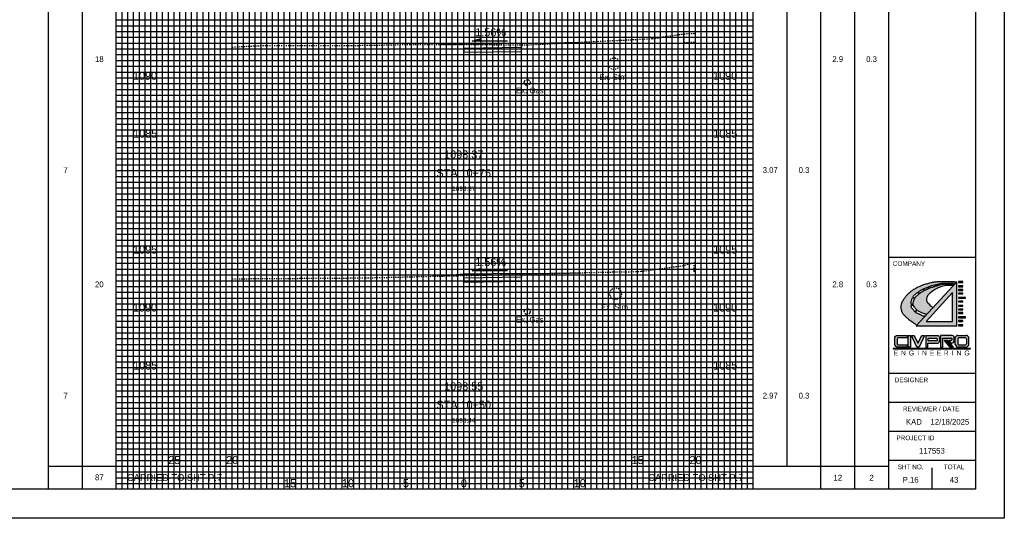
# Model space of a CAD drawing. Header units: feet. Extents: x 318 to 488, y 140 to 251.
# Tile 2 of 3: x 403 to 488, y 140 to 183. Entities that reach past the tile are written whole.
import ezdxf
from ezdxf.enums import TextEntityAlignment as Align

# ---------------------------------------------------------------- set-up
doc = ezdxf.new("R2010")
doc.units = ezdxf.units.FT
doc.header["$MEASUREMENT"] = 0
for name, pattern in [('CENTER2', [1.125, 0.75, -0.125, 0.125, -0.125]), ('DASHED', [0.75, 0.5, -0.25]), ('DASHED2', [0.375, 0.25, -0.125]), ('DGN Style 4', [0.027369, 0.013684, -0.006842, 0, -0.006842]), ('gasex', [0]), ('OhDOT_USTN2', [0.11, 0.069, -0.041]), ('OhDOT_USTN5', [0.11, 0.055, -0.055])]:
    doc.linetypes.add(name, pattern=pattern)
for name, color, linetype in [('CL_P_Construction', 7, 'DGN Style 4'), ('DR_X_Storm_Sewer', 151, 'OhDOT_USTN5'), ('SH_Border', 7, 'Continuous'), ('SH_Data', 7, 'Continuous'), ('SHT_LOGO_BLACK', 7, 'Continuous'), ('SHT_LOGO_BLUE', 160, 'Continuous'), ('SHT_LOGO_GREY', 9, 'Continuous'), ('UT_X_Gas', 2, 'gasex'), ('XS_P_Annotation', 7, 'Continuous'), ('XS_P_Finished_Grade', 3, 'Continuous'), ('XS_P_Pavt_Surface', 251, 'Continuous'), ('XS_P_Subgrade', 4, 'Continuous'), ('XS_P_Text_Info', 7, 'Continuous'), ('XS_X_Ground_Line', 3, 'OhDOT_USTN2')]:
    doc.layers.add(name, color=color, linetype=linetype)
doc.layers.add('RW_X_Right_of_Way', color=7, linetype='Continuous', lineweight=18)
doc.layers.add('SH_Major_Grid_Line', color=254, linetype='Continuous', transparency=0.3)
doc.layers.add('SH_Minor_Grid_Line', color=252, linetype='Continuous', transparency=0.5)
doc.styles.add('OHDOTSymbols', font='arial.ttf')
doc.styles.add('Slanted-Normal', font='font31.shx', dxfattribs={"height": 0.12})
doc.styles.add('Straight-Normal', font='font30.shx', dxfattribs={"height": 0.1})
doc.styles.add('Straight-Sub Title', font='font30.shx', dxfattribs={"height": 0.17})

msp = doc.modelspace()

# ---------------------------------------------------------------- hatches: boundary and pattern name
at = {"layer": 'SHT_LOGO_BLACK', "linetype": 'Continuous'}
h = msp.add_hatch(color=256, dxfattribs=at)
h.dxf.hatch_style = 1
h.paths.add_polyline_path([(480.052, 158.193, -0.010054), (480.027, 158.216), (480.187, 158.385, 0.071883), (480.239, 158.342, 0.006066), (480.46, 158.213, 0.061249), (480.712, 158.108, 0.038297), (481.009, 158.05), (481.546, 158.63), (481.354, 158.746), (481.272, 158.85), (481.111, 159), (481.054, 159.104), (481.018, 159.212), (481.023, 159.347), (481.049, 159.528), (481.132, 159.714), (481.287, 159.901), (481.499, 160.066), (481.732, 160.201), (482.017, 160.351), (482.245, 160.449), (482.431, 160.506), (482.737, 160.558), (483.167, 160.558), (483.326, 160.555), (483.406, 160.641, -0.000418), (483.181, 160.642, -0.000949), (483.06, 160.643, -0.000351), (482.714, 160.646, 0.00107), (482.6, 160.647, 0.017555), (482.459, 160.643, 0.017743), (482.321, 160.629, 0.003592), (482.304, 160.627), (482.285, 160.708, -0.000594), (482.355, 160.708, 0.000026), (482.612, 160.708, 0.000048), (482.995, 160.708, 0.000037), (483.468, 160.708), (483.594, 160.844, 0.003624), (483.226, 160.865, 0.007413), (483.046, 160.87, 0.000904), (482.454, 160.88, 0.00451), (482.336, 160.88, 0.019073), (482.012, 160.867, 0.017331), (481.658, 160.826, 0.019514), (481.374, 160.772, 0.015338), (481.019, 160.678, 0.012204), (480.677, 160.567, 0.017423), (480.442, 160.475, 0.014015), (480.276, 160.398, 0.009535), (480.037, 160.273, 0.020378), (479.763, 160.108, 0.02598), (479.561, 159.959, 0.027565), (479.423, 159.833, 0.018891), (479.241, 159.631, 0.020789), (479.092, 159.438, 0.020828), (478.961, 159.234, 0.034599), (478.886, 159.085, 0.032145), (478.828, 158.915, 0.062269), (478.797, 158.696, 0.050433), (478.82, 158.424, 0.025118), (478.865, 158.237, 0.057831), (478.898, 158.159, 0.025804), (478.966, 158.053, 0.04348), (479.015, 157.996, 0.002738), (479.103, 157.91, 0.002118), (479.218, 157.801, 0.001598), (479.405, 157.625, 0.006576), (479.451, 157.583, 0.02396), (479.466, 157.571, 0.001113), (479.794, 157.334, 0.009085), (479.919, 157.247, 0.004888), (480.136, 157.105), (480.842, 157.869, -0.03184), (480.695, 157.889, -0.071165), (480.545, 157.943, -0.016789), (480.424, 158.012, 0.028454), (480.351, 158.051, 0.063363), (480.197, 158.101, -0.076313)])
h.paths.add_polyline_path([(479.891, 158.372, 0.001596), (479.818, 158.461, 0.003876), (479.747, 158.546, -0.008255), (479.688, 158.618, -0.047245), (479.656, 158.754, -0.011737), (479.65, 158.805), (479.863, 158.826, 0.028633), (479.893, 158.735, 0.056422), (479.932, 158.663, 0.018655), (479.995, 158.579, 0.019312), (480.062, 158.502, 0.013666), (480.133, 158.431, 0.001157), (480.139, 158.426), (479.98, 158.263, -0.00235)], flags=16)
h.paths.add_polyline_path([(479.846, 158.906), (479.645, 158.898, -0.034829), (479.66, 159.063, -0.018474), (479.687, 159.195, -0.026037), (479.726, 159.328, -0.016666), (479.771, 159.444), (479.966, 159.387, 0.018485), (479.904, 159.254, 0.016487), (479.863, 159.144, 0.075188), (479.84, 159.011, 0.042887)], flags=16)
h.paths.add_polyline_path([(479.808, 159.524, -0.03317), (479.887, 159.659, -0.031166), (479.997, 159.757, -0.008749), (480.205, 159.913, -0.000355), (480.222, 159.926), (480.332, 159.789, 0.002531), (480.231, 159.703, 0.006928), (480.081, 159.569, 0.028635), (480.047, 159.534, 0.152279), (480.01, 159.45)], flags=16)
h.paths.add_polyline_path([(480.581, 159.979, -0.013659), (480.761, 160.082), (480.684, 160.215, 0.040026), (480.491, 160.114, 0.013578), (480.42, 160.068, 0.00319), (480.26, 159.954), (480.368, 159.82, -0.001694), (480.437, 159.877, -0.037477)], flags=16)
h.paths.add_polyline_path([(480.803, 160.104), (480.727, 160.235, -0.011307), (480.869, 160.292, -0.010591), (480.983, 160.333, 0.011749), (481.086, 160.369, 0.016183), (481.153, 160.398), (481.198, 160.285, 0.017905), (481.033, 160.216, 0.011223)], flags=16)
h.paths.add_polyline_path([(481.24, 160.301), (481.196, 160.419, 0.010824), (481.24, 160.442, -0.05835), (481.341, 160.485, -0.01154), (481.452, 160.515, -0.00345), (481.678, 160.568), (481.716, 160.452, 0.012845), (481.5, 160.391, 0.008036), (481.363, 160.345, 0.004709)], flags=16)
h.paths.add_polyline_path([(481.764, 160.466), (481.731, 160.58, -0.000481), (481.879, 160.614, 0.000864), (481.947, 160.629, 0.00468), (482.055, 160.654, -0.006008), (482.237, 160.697), (482.255, 160.618, 0.026281), (482.14, 160.59, 0.019573), (482.027, 160.551, -0.017067), (481.898, 160.505, -0.007865)], flags=16)
h = msp.add_hatch(color=256, dxfattribs=at)
h.dxf.hatch_style = 1
h.paths.add_polyline_path([(483.751, 157.044), (484.134, 157.044), (484.134, 157.118), (483.751, 157.118)])
h.paths.add_polyline_path([(483.751, 157.423), (484.134, 157.423), (484.134, 157.497), (483.751, 157.497)])
h.paths.add_polyline_path([(483.746, 157.732), (484.363, 157.732), (484.363, 157.806), (483.751, 157.806)])
h.paths.add_polyline_path([(483.751, 158.111), (484.134, 158.111), (484.134, 158.185), (483.751, 158.185)])
h.paths.add_polyline_path([(483.751, 158.418), (484.134, 158.418), (484.134, 158.491), (483.751, 158.491)])
h.paths.add_polyline_path([(483.751, 158.727), (484.134, 158.727), (484.134, 158.8), (483.751, 158.8)])
h.paths.add_polyline_path([(483.751, 159.106), (484.134, 159.106), (484.134, 159.179), (483.751, 159.179)])
h.paths.add_polyline_path([(483.746, 159.415), (484.363, 159.415), (484.363, 159.489), (483.751, 159.489)])
h.paths.add_polyline_path([(483.751, 159.795), (484.134, 159.795), (484.134, 159.868), (483.751, 159.868)])
h.paths.add_polyline_path([(483.751, 160.1), (484.134, 160.1), (484.134, 160.174), (483.751, 160.174)])
h.paths.add_polyline_path([(483.751, 160.407), (484.134, 160.407), (484.134, 160.481), (483.751, 160.481)])
h.paths.add_polyline_path([(484.134, 160.786), (484.134, 160.86), (483.751, 160.86), (483.751, 160.786)])
at = {"layer": 'SHT_LOGO_BLUE'}
h = msp.add_hatch(color=256, dxfattribs=at)
h.dxf.hatch_style = 1
h.paths.add_polyline_path([(478.447, 155.91, -0.44246), (478.521, 155.992), (479.311, 155.992), (479.311, 156.206), (478.467, 156.206, 0.436831), (478.236, 155.992), (478.236, 155.421, 0.355742), (478.511, 155.196), (479.301, 155.196), (479.301, 155.407), (478.532, 155.407, -0.466077), (478.447, 155.478)])
h.paths.add_polyline_path([(479.61, 156.21), (479.393, 156.21), (479.393, 155.193), (479.61, 155.2)])
h.paths.add_polyline_path([(479.918, 156.207), (479.676, 156.207), (480.16, 155.198), (480.344, 155.198), (480.82, 156.209), (480.585, 156.209), (480.242, 155.537)])
h.paths.add_polyline_path([(482.092, 155.721), (482.096, 156.032, 0.413942), (481.92, 156.207), (480.926, 156.207), (480.926, 155.194), (481.105, 155.194), (481.105, 155.532), (481.882, 155.532, 0.384335)])
h.paths.add_polyline_path([(481.116, 155.746), (481.116, 155.99), (481.837, 155.99, -0.363757), (481.905, 155.934, -0.087868), (481.905, 155.813, -0.553906), (481.831, 155.746)], flags=16)
h.paths.add_polyline_path([(483.375, 155.739), (483.375, 156.016, 0.37162), (483.211, 156.205), (482.183, 156.205), (482.183, 155.198), (482.395, 155.198), (482.395, 155.99), (483.098, 155.99, -0.38138), (483.159, 155.935), (483.159, 155.835, -0.307867), (483.122, 155.78), (482.9, 155.78), (483.087, 155.554), (483.161, 155.554, 0.37317)])
h.paths.add_polyline_path([(484.402, 156.206), (483.698, 156.206, 0.436831), (483.467, 155.992), (483.467, 155.421, 0.355742), (483.742, 155.196), (484.358, 155.196, 0.355742), (484.634, 155.421), (484.634, 155.992, 0.436831)])
h.paths.add_polyline_path([(484.348, 155.992, -0.386521), (484.423, 155.924), (484.423, 155.478, -0.364185), (484.346, 155.407), (483.763, 155.407, -0.466076), (483.678, 155.478), (483.678, 155.924, -0.386521), (483.753, 155.992)], flags=16)
h = msp.add_hatch(color=256, dxfattribs=at)
h.dxf.hatch_style = 1
h.paths.add_polyline_path([(482.833, 155.781), (482.685, 155.781), (483.177, 155.199), (483.3, 155.199)])
at = {"layer": 'SHT_LOGO_GREY'}
h = msp.add_hatch(color=256, dxfattribs=at)
h.dxf.hatch_style = 1
h.paths.add_polyline_path([(483.594, 160.844), (480.087, 157.052), (483.594, 157.052)])
h.paths.add_polyline_path([(483.222, 157.424), (480.954, 157.424), (483.222, 159.912)], flags=16)
h = msp.add_hatch(color=256, dxfattribs=at)
h.dxf.hatch_style = 1
h.paths.add_polyline_path([(482.666, 155.781), (482.519, 155.781), (483.011, 155.199), (483.133, 155.199)])

# ---------------------------------------------------------------- linework, layer by layer
at = {"layer": 'CL_P_Construction', "linetype": 'CENTER2'}
msp.add_line((441.033, 142.937), (441.033, 247.937), dxfattribs=at)
at = {"layer": 'DR_X_Storm_Sewer'}
for centre in [(454.013, 179.653), (454.143, 159.81)]:
    msp.add_circle(centre, 0.5, dxfattribs=at)
at = {"layer": 'RW_X_Right_of_Way', "linetype": 'DASHED'}
msp.add_line((436.033, 142.937), (436.033, 247.937), dxfattribs=at)
at = {"layer": 'SH_Border'}
for p, q in [((487.7, 250.437), (487.7, 140.437)), ((477.7, 247.937), (477.7, 142.937)), ((485.2, 247.937), (485.2, 142.937)), ((485.2, 162.937), (477.7, 162.937)), ((485.2, 152.937), (477.7, 152.937)), ((485.2, 150.437), (477.7, 150.437)), ((485.2, 147.937), (477.7, 147.937)), ((485.2, 145.437), (477.7, 145.437)), ((481.45, 144.789), (481.45, 142.937)), ((485.2, 142.937), (320.2, 142.937)), ((487.7, 140.437), (317.7, 140.437))]:
    msp.add_line(p, q, dxfattribs=at)
at = {"layer": 'SH_Data', "color": 7, "linetype": 'Continuous'}
for p, q in [((405.2, 142.937), (405.2, 247.937)), ((411.033, 142.937), (411.033, 247.937)), ((466.033, 142.937), (466.033, 247.937)), ((471.867, 142.937), (471.867, 247.937)), ((408.117, 142.937), (408.117, 246.687)), ((468.951, 144.937), (468.951, 246.687)), ((474.784, 142.937), (474.784, 246.687)), ((405.2, 144.937), (411.033, 144.937)), ((411.033, 144.937), (421.033, 144.937)), ((421.033, 142.937), (421.033, 144.937)), ((456.033, 144.937), (466.033, 144.937)), ((466.033, 144.937), (477.7, 144.937))]:
    msp.add_line(p, q, dxfattribs=at)
msp.add_lwpolyline([(456.033, 142.937), (456.033, 144.937)], dxfattribs=at)
at = {"layer": 'SH_Major_Grid_Line', "color": 254, "linetype": 'Continuous'}
for p, q in [((416.033, 142.937), (416.033, 247.937)), ((421.033, 142.937), (421.033, 247.937)), ((426.033, 142.937), (426.033, 247.937)), ((431.033, 142.937), (431.033, 247.937)), ((436.033, 142.937), (436.033, 247.937)), ((441.033, 142.937), (441.033, 247.937)), ((446.033, 142.937), (446.033, 247.937)), ((451.033, 142.937), (451.033, 247.937)), ((456.033, 142.937), (456.033, 247.937)), ((461.033, 142.937), (461.033, 247.937)), ((411.033, 182.937), (466.033, 182.937)), ((411.033, 177.937), (466.033, 177.937)), ((411.033, 172.937), (466.033, 172.937)), ((411.033, 167.937), (466.033, 167.937)), ((411.033, 162.937), (466.033, 162.937)), ((411.033, 157.937), (466.033, 157.937)), ((411.033, 152.937), (466.033, 152.937)), ((411.033, 147.937), (466.033, 147.937))]:
    msp.add_line(p, q, dxfattribs=at)
at = {"layer": 'SH_Minor_Grid_Line', "color": 252, "linetype": 'Continuous'}
for p, q in [((411.533, 142.937), (411.533, 247.937)), ((412.033, 142.937), (412.033, 247.937)), ((412.533, 142.937), (412.533, 247.937)), ((413.033, 142.937), (413.033, 247.937)), ((413.533, 142.937), (413.533, 247.937)), ((414.033, 142.937), (414.033, 247.937)), ((414.533, 142.937), (414.533, 247.937)), ((415.033, 142.937), (415.033, 247.937)), ((415.533, 142.937), (415.533, 247.937)), ((416.533, 142.937), (416.533, 247.937)), ((417.033, 142.937), (417.033, 247.937)), ((417.533, 142.937), (417.533, 247.937)), ((418.033, 142.937), (418.033, 247.937)), ((418.533, 142.937), (418.533, 247.937)), ((419.033, 142.937), (419.033, 247.937)), ((419.533, 142.937), (419.533, 247.937)), ((420.033, 142.937), (420.033, 247.937)), ((420.533, 142.937), (420.533, 247.937)), ((421.533, 142.937), (421.533, 247.937)), ((422.033, 142.937), (422.033, 247.937)), ((422.533, 142.937), (422.533, 247.937)), ((423.033, 142.937), (423.033, 247.937)), ((423.533, 142.937), (423.533, 247.937)), ((424.033, 142.937), (424.033, 247.937)), ((424.533, 142.937), (424.533, 247.937)), ((425.033, 142.937), (425.033, 247.937)), ((425.533, 142.937), (425.533, 247.937)), ((426.533, 142.937), (426.533, 247.937)), ((427.033, 142.937), (427.033, 247.937)), ((427.533, 142.937), (427.533, 247.937)), ((428.033, 142.937), (428.033, 247.937)), ((428.533, 142.937), (428.533, 247.937)), ((429.033, 142.937), (429.033, 247.937)), ((429.533, 142.937), (429.533, 247.937)), ((430.033, 142.937), (430.033, 247.937)), ((430.533, 142.937), (430.533, 247.937)), ((431.533, 142.937), (431.533, 247.937)), ((432.033, 142.937), (432.033, 247.937)), ((432.533, 142.937), (432.533, 247.937)), ((433.033, 142.937), (433.033, 247.937)), ((433.533, 142.937), (433.533, 247.937)), ((434.033, 142.937), (434.033, 247.937)), ((434.533, 142.937), (434.533, 247.937)), ((435.033, 142.937), (435.033, 247.937)), ((435.533, 142.937), (435.533, 247.937)), ((436.533, 142.937), (436.533, 247.937)), ((437.033, 142.937), (437.033, 247.937)), ((437.533, 142.937), (437.533, 247.937)), ((438.033, 142.937), (438.033, 247.937)), ((438.533, 142.937), (438.533, 247.937)), ((439.033, 142.937), (439.033, 247.937)), ((439.533, 142.937), (439.533, 247.937)), ((440.033, 142.937), (440.033, 247.937)), ((440.533, 142.937), (440.533, 247.937)), ((441.533, 142.937), (441.533, 247.937)), ((442.033, 142.937), (442.033, 247.937)), ((442.533, 142.937), (442.533, 247.937)), ((443.033, 142.937), (443.033, 247.937)), ((443.533, 142.937), (443.533, 247.937)), ((444.033, 142.937), (444.033, 247.937)), ((444.533, 142.937), (444.533, 247.937)), ((445.033, 142.937), (445.033, 247.937)), ((445.533, 142.937), (445.533, 247.937)), ((446.533, 142.937), (446.533, 247.937)), ((447.033, 142.937), (447.033, 247.937)), ((447.533, 142.937), (447.533, 247.937)), ((448.033, 142.937), (448.033, 247.937)), ((448.533, 142.937), (448.533, 247.937)), ((449.033, 142.937), (449.033, 247.937)), ((449.533, 142.937), (449.533, 247.937)), ((450.033, 142.937), (450.033, 247.937)), ((450.533, 142.937), (450.533, 247.937)), ((451.533, 142.937), (451.533, 247.937)), ((452.033, 142.937), (452.033, 247.937)), ((452.533, 142.937), (452.533, 247.937)), ((453.033, 142.937), (453.033, 247.937)), ((453.533, 142.937), (453.533, 247.937)), ((454.033, 142.937), (454.033, 247.937)), ((454.533, 142.937), (454.533, 247.937)), ((455.033, 142.937), (455.033, 247.937)), ((455.533, 142.937), (455.533, 247.937)), ((456.533, 142.937), (456.533, 247.937)), ((457.033, 142.937), (457.033, 247.937)), ((457.533, 142.937), (457.533, 247.937)), ((458.033, 142.937), (458.033, 247.937)), ((458.533, 142.937), (458.533, 247.937)), ((459.033, 142.937), (459.033, 247.937)), ((459.533, 142.937), (459.533, 247.937)), ((460.033, 142.937), (460.033, 247.937)), ((460.533, 142.937), (460.533, 247.937)), ((461.533, 142.937), (461.533, 247.937)), ((462.033, 142.937), (462.033, 247.937)), ((462.533, 142.937), (462.533, 247.937)), ((463.033, 142.937), (463.033, 247.937)), ((463.533, 142.937), (463.533, 247.937)), ((464.033, 142.937), (464.033, 247.937)), ((464.533, 142.937), (464.533, 247.937)), ((465.033, 142.937), (465.033, 247.937)), ((465.533, 142.937), (465.533, 247.937)), ((411.033, 183.437), (466.033, 183.437)), ((411.033, 182.437), (466.033, 182.437)), ((411.033, 181.937), (466.033, 181.937)), ((411.033, 181.437), (466.033, 181.437)), ((411.033, 180.937), (466.033, 180.937)), ((411.033, 180.437), (466.033, 180.437)), ((411.033, 179.937), (466.033, 179.937)), ((411.033, 179.437), (466.033, 179.437)), ((411.033, 178.937), (466.033, 178.937)), ((411.033, 178.437), (466.033, 178.437)), ((411.033, 177.437), (466.033, 177.437)), ((411.033, 176.937), (466.033, 176.937)), ((411.033, 176.437), (466.033, 176.437)), ((411.033, 175.937), (466.033, 175.937)), ((411.033, 175.437), (466.033, 175.437)), ((411.033, 174.937), (466.033, 174.937)), ((411.033, 174.437), (466.033, 174.437)), ((411.033, 173.937), (466.033, 173.937)), ((411.033, 173.437), (466.033, 173.437)), ((411.033, 172.437), (466.033, 172.437)), ((411.033, 171.937), (466.033, 171.937)), ((411.033, 171.437), (466.033, 171.437)), ((411.033, 170.937), (466.033, 170.937)), ((411.033, 170.437), (466.033, 170.437)), ((411.033, 169.937), (466.033, 169.937)), ((411.033, 169.437), (466.033, 169.437)), ((411.033, 168.937), (466.033, 168.937)), ((411.033, 168.437), (466.033, 168.437)), ((411.033, 167.437), (466.033, 167.437)), ((411.033, 166.937), (466.033, 166.937)), ((411.033, 166.437), (466.033, 166.437)), ((411.033, 165.937), (466.033, 165.937)), ((411.033, 165.437), (466.033, 165.437)), ((411.033, 164.937), (466.033, 164.937)), ((411.033, 164.437), (466.033, 164.437)), ((411.033, 163.937), (466.033, 163.937)), ((411.033, 163.437), (466.033, 163.437)), ((411.033, 162.437), (466.033, 162.437)), ((411.033, 161.937), (466.033, 161.937)), ((411.033, 161.437), (466.033, 161.437)), ((411.033, 160.937), (466.033, 160.937)), ((411.033, 160.437), (466.033, 160.437)), ((411.033, 159.937), (466.033, 159.937)), ((411.033, 159.437), (466.033, 159.437)), ((411.033, 158.937), (466.033, 158.937)), ((411.033, 158.437), (466.033, 158.437)), ((411.033, 157.437), (466.033, 157.437)), ((411.033, 156.937), (466.033, 156.937)), ((411.033, 156.437), (466.033, 156.437)), ((411.033, 155.937), (466.033, 155.937)), ((411.033, 155.437), (466.033, 155.437)), ((411.033, 154.937), (466.033, 154.937)), ((411.033, 154.437), (466.033, 154.437)), ((411.033, 153.937), (466.033, 153.937)), ((411.033, 153.437), (466.033, 153.437)), ((411.033, 152.437), (466.033, 152.437)), ((411.033, 151.937), (466.033, 151.937)), ((411.033, 151.437), (466.033, 151.437)), ((411.033, 150.937), (466.033, 150.937)), ((411.033, 150.437), (466.033, 150.437)), ((411.033, 149.937), (466.033, 149.937)), ((411.033, 149.437), (466.033, 149.437)), ((411.033, 148.937), (466.033, 148.937)), ((411.033, 148.437), (466.033, 148.437)), ((411.033, 147.437), (466.033, 147.437)), ((411.033, 146.937), (466.033, 146.937)), ((411.033, 146.437), (466.033, 146.437)), ((411.033, 145.937), (466.033, 145.937)), ((411.033, 145.437), (466.033, 145.437)), ((411.033, 144.937), (466.033, 144.937)), ((411.033, 144.437), (466.033, 144.437)), ((411.033, 143.937), (466.033, 143.937)), ((411.033, 143.437), (466.033, 143.437))]:
    msp.add_line(p, q, dxfattribs=at)
at = {"layer": 'SHT_LOGO_BLACK'}
for p, q in [((480.222, 159.926, -4063.576), (480.332, 159.789, -4063.576)), ((480.26, 159.954, -4063.576), (480.368, 159.82, -4063.576)), ((480.684, 160.215, -4063.576), (480.761, 160.082, -4063.576)), ((480.727, 160.235, -4063.576), (480.803, 160.104, -4063.576))]:
    msp.add_line(p, q, dxfattribs=at)
for points in [[(480.136, 157.105, -0.004888), (479.919, 157.247, -0.009085), (479.794, 157.334, -0.001113), (479.466, 157.571, -0.02396), (479.451, 157.583, -0.006576), (479.405, 157.625, -0.001598), (479.218, 157.801, -0.002118), (479.103, 157.91, -0.002738), (479.015, 157.996, -0.04348), (478.966, 158.053, -0.025804), (478.898, 158.159, -0.057831), (478.865, 158.237, -0.025118), (478.82, 158.424, -0.050433), (478.797, 158.696, -0.062269), (478.828, 158.915, -0.032145), (478.886, 159.085, -0.034599), (478.961, 159.234, -0.020828), (479.092, 159.438, -0.020789), (479.241, 159.631, -0.018891), (479.423, 159.833, -0.027565), (479.561, 159.959, -0.02598), (479.763, 160.108, -0.020378), (480.037, 160.273, -0.009535), (480.276, 160.398, -0.014015), (480.442, 160.475, -0.017423), (480.677, 160.567, -0.012204), (481.019, 160.678, -0.015338), (481.374, 160.772, -0.019514), (481.658, 160.826, -0.017331), (482.012, 160.867, -0.019073), (482.336, 160.88, -0.00451), (482.454, 160.88, -0.000904), (483.046, 160.87, -0.007413), (483.226, 160.865, -0.003624), (483.594, 160.844)], [(481.731, 160.58, -0.0002), (481.744, 160.583, -0.000438), (481.879, 160.614, 0.000864), (481.947, 160.629, 0.00468), (482.055, 160.654, -0.004072), (482.178, 160.683, -0.008774), (482.237, 160.696, -0.040254)], [(482.286, 160.705, -0.03869), (482.327, 160.708, -0.000239), (482.355, 160.708, 0.000026), (482.612, 160.708, 0.000048), (482.995, 160.708, 0.000037), (483.468, 160.708)], [(479.808, 159.524, -0.024038), (479.864, 159.623, -0.06415), (479.919, 159.689, -0.021969), (479.997, 159.757, -0.008749), (480.205, 159.913, -0.000355), (480.222, 159.926, -0.013578)], [(480.26, 159.954, -0.00319), (480.42, 160.068, -0.013578), (480.491, 160.114, -0.029845), (480.633, 160.192, -0.004092), (480.684, 160.215, -0.010591)], [(480.368, 159.82, -0.000639), (480.394, 159.842, -0.009297), (480.468, 159.901, -0.029225), (480.581, 159.979, -0.013659), (480.761, 160.082, -0.011561)], [(480.727, 160.235, -0.011307), (480.869, 160.292, -0.010591), (480.983, 160.333, 0.011749), (481.086, 160.369, 0.016183), (481.153, 160.398, -0.05835)], [(480.803, 160.104, -0.011223), (481.033, 160.216, -0.017453), (481.194, 160.284, -0.000163), (481.198, 160.285, -0.008036)], [(481.196, 160.419, 0.010824), (481.24, 160.442, -0.05835), (481.341, 160.485, -0.01154), (481.452, 160.515, -0.00345), (481.678, 160.568, -0.000438)], [(481.24, 160.301, -0.004709), (481.363, 160.345, -0.008036), (481.5, 160.391, -0.011799), (481.698, 160.448, 0.001031), (481.716, 160.453, 0.017067)], [(481.764, 160.466, 0.007865), (481.898, 160.505, 0.017067), (482.027, 160.551, -0.019573), (482.14, 160.59, -0.0202), (482.228, 160.613, -0.005656), (482.255, 160.618, -0.017743)], [(482.304, 160.627, -0.003592), (482.321, 160.629, -0.017743), (482.459, 160.643, -0.017555), (482.6, 160.647, -0.00107), (482.714, 160.646, 0.000351), (483.06, 160.643, 0.000949), (483.181, 160.642, 0.000418), (483.406, 160.641)], [(479.646, 158.898, -0.015908), (479.648, 158.955, -0.022838), (479.66, 159.063, -0.018474), (479.687, 159.195, -0.026037), (479.726, 159.328, -0.016666), (479.771, 159.444, -0.03409)], [(479.846, 158.906, -0.042886), (479.84, 159.011, -0.075188), (479.863, 159.144, -0.016487), (479.904, 159.254, -0.015544), (479.955, 159.366, -0.001651), (479.966, 159.387, -0.053806)], [(480, 159.454, -0.004266), (480.028, 159.507, -0.053806), (480.047, 159.534, -0.028635), (480.081, 159.569, -0.006928), (480.231, 159.703, -0.002531), (480.332, 159.789, -0.009297)], [(479.981, 158.263, -0.010823), (479.957, 158.291, -0.001747), (479.891, 158.372, 0.001596), (479.818, 158.461, 0.003876), (479.747, 158.546, -0.006206), (479.702, 158.6, -0.097322), (479.68, 158.641, -0.038974), (479.656, 158.754, -0.011737), (479.65, 158.805, -0.026776)], [(480.139, 158.426, -0.001157), (480.133, 158.431, -0.013666), (480.062, 158.502, -0.019312), (479.995, 158.579, -0.018655), (479.932, 158.663, -0.056422), (479.893, 158.735, -0.028633), (479.863, 158.826, -0.064453)], [(480.842, 157.869, -0.03184), (480.695, 157.889, -0.071165), (480.545, 157.943, -0.016789), (480.424, 158.012, 0.028454), (480.351, 158.051, 0.050722), (480.229, 158.094, -0.071433), (480.143, 158.128, -0.049376), (480.052, 158.193, -0.010054), (480.027, 158.216, -0.001747)], [(481.009, 158.05, -0.038297), (480.712, 158.108, -0.061249), (480.46, 158.213, -0.006066), (480.239, 158.342, -0.040776), (480.208, 158.365, -0.003974), (480.186, 158.384, -0.013666)]]:
    msp.add_lwpolyline(points, format="xyb", dxfattribs=at)
at = {"layer": 'SHT_LOGO_BLACK', "elevation": -4063.576}
for points in [[(482.237, 160.696), (482.255, 160.618)], [(482.286, 160.705), (482.304, 160.627)], [(481.546, 158.63), (481.354, 158.746), (481.272, 158.85), (481.111, 159), (481.054, 159.104), (481.018, 159.212), (481.023, 159.347), (481.049, 159.528), (481.132, 159.714), (481.287, 159.901), (481.499, 160.066), (481.732, 160.201), (482.017, 160.351), (482.245, 160.449), (482.431, 160.506), (482.737, 160.558), (483.167, 160.558), (483.326, 160.555)], [(481.153, 160.398), (481.198, 160.285)], [(481.196, 160.419), (481.24, 160.301)], [(481.678, 160.568), (481.716, 160.453)], [(481.731, 160.58), (481.764, 160.466)], [(479.771, 159.444), (479.966, 159.387)], [(479.808, 159.524), (480, 159.454)], [(479.646, 158.898), (479.846, 158.906)], [(479.65, 158.805), (479.863, 158.826)], [(479.981, 158.263), (480.139, 158.426)], [(480.027, 158.216), (480.186, 158.384)]]:
    msp.add_lwpolyline(points, dxfattribs=at)
at = {"layer": 'SHT_LOGO_BLACK', "linetype": 'Continuous', "elevation": -4063.576}
for points in [[(483.751, 160.786), (484.134, 160.786), (484.134, 160.86), (483.751, 160.86)], [(483.751, 160.407), (484.134, 160.407), (484.134, 160.481), (483.751, 160.481)], [(483.751, 160.1), (484.134, 160.1), (484.134, 160.174), (483.751, 160.174)], [(483.751, 159.795), (484.134, 159.795), (484.134, 159.868), (483.751, 159.868)], [(483.746, 159.415), (484.363, 159.415), (484.363, 159.489), (483.751, 159.489)], [(483.751, 159.106), (484.134, 159.106), (484.134, 159.179), (483.751, 159.179)], [(483.751, 158.727), (484.134, 158.727), (484.134, 158.8), (483.751, 158.8)], [(483.751, 158.418), (484.134, 158.418), (484.134, 158.491), (483.751, 158.491)], [(483.751, 158.111), (484.134, 158.111), (484.134, 158.185), (483.751, 158.185)], [(483.746, 157.732), (484.363, 157.732), (484.363, 157.806), (483.751, 157.806)], [(483.751, 157.423), (484.134, 157.423), (484.134, 157.497), (483.751, 157.497)], [(483.751, 157.044), (484.134, 157.044), (484.134, 157.118), (483.751, 157.118)]]:
    msp.add_lwpolyline(points, close=True, dxfattribs=at)
at = {"layer": 'SHT_LOGO_BLACK'}
msp.add_lwpolyline([(478.115, 155.045), (484.784, 155.045), (484.784, 155.074), (478.117, 155.074)], close=True, dxfattribs=at)
at = {"layer": 'SHT_LOGO_BLUE'}
for p, q in [((483.467, 155.421), (483.467, 155.992)), ((483.678, 155.924), (483.678, 155.478)), ((483.698, 156.206), (484.402, 156.206)), ((484.348, 155.992), (483.753, 155.992)), ((484.423, 155.924), (484.423, 155.478)), ((484.634, 155.421), (484.634, 155.992)), ((484.358, 155.196), (483.742, 155.196)), ((483.763, 155.407), (484.337, 155.407))]:
    msp.add_line(p, q, dxfattribs=at)
for points in [[(478.532, 155.407), (479.301, 155.407), (479.301, 155.196), (478.511, 155.196, -0.355742), (478.236, 155.421), (478.236, 155.992, -0.436831), (478.467, 156.206), (479.311, 156.206), (479.311, 155.992), (478.521, 155.992, 0.386521), (478.447, 155.924), (478.447, 155.478, 0.466077), (478.532, 155.407, -0.087106)], [(480.926, 156.207), (481.92, 156.207, -0.413942), (482.096, 156.032), (482.092, 155.721)], [(481.831, 155.746), (481.116, 155.746), (481.116, 155.99), (481.837, 155.99, -0.363757), (481.905, 155.934, -0.087868), (481.905, 155.813, -0.553906), (481.831, 155.746, 0.590972)], [(482.183, 155.198), (482.395, 155.198), (482.395, 155.99), (483.098, 155.99, -0.38138), (483.159, 155.935), (483.159, 155.835, -0.307867), (483.122, 155.78), (482.9, 155.78), (483.087, 155.554), (483.161, 155.554, 0.37317), (483.375, 155.739), (483.375, 156.016, 0.37162), (483.211, 156.205), (482.183, 156.205), (482.183, 155.198)]]:
    msp.add_lwpolyline(points, format="xyb", dxfattribs=at)
for points in [[(479.393, 155.193), (479.393, 156.21), (479.61, 156.21), (479.61, 155.2)], [(479.676, 156.207), (479.918, 156.207), (480.242, 155.537), (480.585, 156.209), (480.82, 156.209), (480.344, 155.198), (480.16, 155.198)]]:
    msp.add_lwpolyline(points, close=True, dxfattribs=at)
for points in [[(480.926, 156.207), (480.926, 155.194), (481.105, 155.194), (481.105, 155.532), (481.882, 155.532)], [(482.833, 155.781), (482.685, 155.781), (483.177, 155.199), (483.3, 155.199), (482.833, 155.781)]]:
    msp.add_lwpolyline(points, dxfattribs=at)
for centre, radius, start, end in [((481.882, 155.743), 0.211, 270, 354.09413), ((483.682, 155.992), 0.215, 85.61121, 180), ((483.753, 155.917), 0.0752, 90, 174.53019), ((484.348, 155.917), 0.0752, 5.46981, 90), ((484.419, 155.992), 0.215, 360, 94.38879), ((483.742, 155.478), 0.281, 191.66957, 270), ((483.75, 155.478), 0.0725, 180, 279.95648), ((484.341, 155.489), 0.0817, 267.17931, 352.86421), ((484.358, 155.478), 0.281, 270, 348.33043)]:
    msp.add_arc(centre, radius, start, end, dxfattribs=at)
at = {"layer": 'SHT_LOGO_GREY', "elevation": -4063.576}
msp.add_lwpolyline([(480.087, 157.052), (483.594, 157.052), (483.594, 160.844), (480.087, 157.052)], dxfattribs=at)
msp.add_lwpolyline([(480.954, 157.424), (483.222, 157.424), (483.222, 159.912)], close=True, dxfattribs=at)
at = {"layer": 'SHT_LOGO_GREY'}
msp.add_lwpolyline([(482.666, 155.781), (482.519, 155.781), (483.011, 155.199), (483.133, 155.199), (482.666, 155.781)], dxfattribs=at)
at = {"layer": 'UT_X_Gas', "linetype": 'DASHED2'}
for centre in [(446.513, 178.038), (446.513, 158.262)]:
    msp.add_circle(centre, 0.25, dxfattribs=at)
at = {"layer": 'XS_P_Annotation', "color": 7, "linetype": 'Continuous', "lineweight": -3}
for p, q in [((441.759, 181.608), (442.523, 181.83)), ((444.82, 181.608), (441.759, 181.608)), ((442.523, 181.83), (442.523, 181.608)), ((441.759, 161.788), (442.523, 162.01)), ((444.82, 161.788), (441.759, 161.788)), ((442.523, 162.01), (442.523, 161.788))]:
    msp.add_line(p, q, dxfattribs=at)
for points in [[(441.759, 181.608), (442.523, 181.608), (442.523, 181.83)], [(441.759, 161.788), (442.523, 161.788), (442.523, 162.01)]]:
    msp.add_solid(points, dxfattribs=at)
at = {"layer": 'XS_P_Finished_Grade'}
for p, q in [((446.033, 181.385), (451.033, 181.506)), ((446.033, 161.565), (451.033, 161.62))]:
    msp.add_line(p, q, dxfattribs=at)
for points in [[(441.033, 181.307), (439.033, 181.315)], [(441.033, 161.487), (439.033, 161.333)]]:
    msp.add_lwpolyline(points, dxfattribs=at)
at = {"layer": 'XS_P_Pavt_Surface'}
for points in [[(446.033, 181.385), (441.033, 181.307)], [(446.033, 181.385), (446.033, 181.052), (441.033, 180.974), (441.033, 181.307)], [(446.033, 161.565), (441.033, 161.487)], [(446.033, 161.565), (446.033, 161.232), (441.033, 161.154), (441.033, 161.487)]]:
    msp.add_lwpolyline(points, dxfattribs=at)
at = {"layer": 'XS_P_Subgrade'}
for points in [[(441.033, 180.974), (441.033, 180.641), (446.033, 180.719), (446.033, 181.052)], [(441.033, 161.154), (441.033, 160.821), (446.033, 160.899), (446.033, 161.232)]]:
    msp.add_lwpolyline(points, dxfattribs=at)
at = {"layer": 'XS_X_Ground_Line', "color": 3, "linetype": 'OhDOT_USTN2', "lineweight": -3}
for p, q in [((460.047, 182.235), (460.047, 181.485)), ((460.897, 162.482), (460.897, 161.732))]:
    msp.add_line(p, q, dxfattribs=at)
for points in [[(421.033, 181.09), (423.263, 181.212), (431.445, 181.237), (433.314, 181.249), (436.441, 181.324), (441.033, 181.307), (446.617, 181.287), (457.314, 181.818), (457.719, 181.873), (457.831, 181.902), (460.047, 182.235), (461.033, 182.281)], [(460.047, 181.485), (461.033, 181.531)], [(421.033, 161.101), (432.527, 161.178), (441.033, 161.381), (454.215, 161.696), (455.254, 161.692), (456.348, 161.747), (459.91, 162.227), (460.897, 162.482), (461.033, 162.502)], [(460.897, 161.732), (461.033, 161.752)]]:
    msp.add_lwpolyline(points, dxfattribs=at)

# ---------------------------------------------------------------- texts
at = {"layer": 'DR_X_Storm_Sewer', "char_height": 0.5, "width": 4.98768, "attachment_point": 1, "style": 'Straight-Normal'}
for insert in [(452.749, 178.751), (452.879, 158.908)]:
    msp.add_mtext('Ex. Stm', dxfattribs=dict(at, insert=insert))
at = {"layer": 'SH_Data', "color": 7, "linetype": 'Continuous', "style": 'Straight-Normal'}
msp.add_text('COMPANY', height=0.4, dxfattribs=at).set_placement((479.474, 162.613), align=Align.TOP_CENTER)
for s, height, p in [('DESIGNER', 0.4, (479.683, 152.374)), ('REVIEWER / DATE', 0.4, (481.395, 149.874)), ('PROJECT ID', 0.4, (480.026, 147.374)), ('SHT NO.', 0.4, (479.613, 144.874)), ('TOTAL', 0.4, (483.363, 144.874)), ('CARRIED TO SHT P.7', 0.6, (416.065, 143.952)), ('CARRIED TO SHT P.7', 0.6, (461.065, 143.952))]:
    msp.add_text(s, height=height, dxfattribs=at).set_placement(p, align=Align.MIDDLE_CENTER)
at = {"layer": 'SH_Data', "linetype": 'Continuous', "style": 'Straight-Sub Title'}
for s, p in [('KAD', (479.896, 148.758)), ('12/18/2025', (483, 148.758)), ('117553', (481.45, 146.258)), ('P.16', (479.613, 143.758)), ('43', (483.363, 143.758))]:
    msp.add_text(s, height=0.5, dxfattribs=at).set_placement(p, align=Align.MIDDLE_CENTER)
at = {"layer": 'SH_Data', "color": 7, "linetype": 'Continuous', "char_height": 0.7, "attachment_point": 5, "line_spacing_factor": 0.728571, "style": 'Straight-Normal'}
for s, insert in [('{\\H0.71429x;18}', (409.575, 180.049)), ('{\\H0.71429x;2.9}', (473.325, 180.049)), ('{\\H0.71429x;0.3}', (476.242, 180.049)), ('{\\H0.71429x;7}', (406.658, 170.48)), ('{\\H0.71429x;3.07}', (467.493, 170.48)), ('{\\H0.71429x;0.3}', (470.41, 170.48)), ('{\\H0.71429x;20}', (409.575, 160.617)), ('{\\H0.71429x;2.8}', (473.325, 160.617)), ('{\\H0.71429x;0.3}', (476.242, 160.617)), ('{\\H0.71429x;7}', (406.658, 151.015)), ('{\\H0.71429x;2.97}', (467.493, 151.015)), ('{\\H0.71429x;0.3}', (470.41, 151.015)), ('{\\H0.71429x;87}', (409.575, 143.967)), ('{\\H0.71429x;12}', (473.325, 143.937)), ('{\\H0.71429x;2}', (476.242, 143.937))]:
    msp.add_mtext(s, dxfattribs=dict(at, insert=insert))
at = {"layer": 'SHT_LOGO_BLACK', "linetype": 'Continuous', "style": 'OHDOTSymbols'}
for s, width, p in [('E', 0.7, (478.344, 154.699, 13.003)), ('N', 0.8, (478.991, 154.699, 13.003)), ('G', 0.8, (479.694, 154.699, 13.003)), ('I', 0.7, (480.268, 154.699, 13.003)), ('N', 0.8, (480.808, 154.699, 13.003)), ('E', 0.7, (481.464, 154.699, 13.003)), ('E', 0.7, (482.058, 154.699, 13.003)), ('R', 0.7, (482.69, 154.699, 13.003)), ('I', 0.7, (483.24, 154.699, 13.003)), ('N', 0.8, (483.782, 154.699, 13.003)), ('G', 0.8, (484.486, 154.699, 13.003))]:
    msp.add_text(s, height=0.426, rotation=360, dxfattribs=dict(at, width=width)).set_placement(p, align=Align.MIDDLE_CENTER)
at = {"layer": 'UT_X_Gas', "char_height": 0.5, "width": 4.98768, "attachment_point": 1, "style": 'Straight-Normal'}
for insert in [(445.552, 177.599), (445.552, 157.824)]:
    msp.add_mtext('Ex. Gas', dxfattribs=dict(at, insert=insert))
at = {"layer": 'XS_P_Annotation', "color": 7, "linetype": 'Continuous', "lineweight": -3, "attachment_point": 5, "style": 'Slanted-Normal'}
for s, insert, char_height in [('1.56%', (443.354, 182.359), 0.7), ('1093.37', (441.033, 171.818), 0.7), ('1093.37', (441.033, 168.878), 0.4), ('1.56%', (443.354, 162.538), 0.7), ('1093.55', (441.033, 151.818), 0.7), ('1093.44', (441.033, 148.878), 0.4)]:
    msp.add_mtext(s, dxfattribs=dict(at, insert=insert, char_height=char_height))
at = {"layer": 'XS_P_Text_Info', "color": 7, "linetype": 'Continuous', "lineweight": -3, "char_height": 0.7, "attachment_point": 8, "style": 'Slanted-Normal'}
for s, insert in [('1090', (413.519, 178.261)), ('1090', (463.602, 178.261)), ('1085', (413.533, 173.261)), ('1085', (463.616, 173.261)), ('STA 10+75', (441.033, 169.868)), ('1095', (413.528, 163.261)), ('1095', (463.611, 163.261)), ('1090', (413.519, 158.261)), ('1090', (463.602, 158.261)), ('1085', (413.533, 153.261)), ('1085', (463.616, 153.261)), ('25', (416.046, 145.103)), ('20', (421.046, 145.103)), ('15', (456.046, 145.103)), ('20', (461.046, 145.103)), ('15', (426.046, 143.103)), ('10', (431.046, 143.103)), ('5', (436.046, 143.103)), ('0', (441.046, 143.103)), ('5', (446.046, 143.103)), ('10', (451.046, 143.103))]:
    msp.add_mtext(s, dxfattribs=dict(at, insert=insert))
at = {"layer": 'XS_P_Text_Info', "color": 7, "linetype": 'Continuous', "lineweight": -3, "insert": (441.033, 149.868), "char_height": 0.7, "width": 21.51176, "attachment_point": 8, "style": 'Slanted-Normal'}
msp.add_mtext('STA 10+50', dxfattribs=at)

doc.saveas('drawing.dxf')
